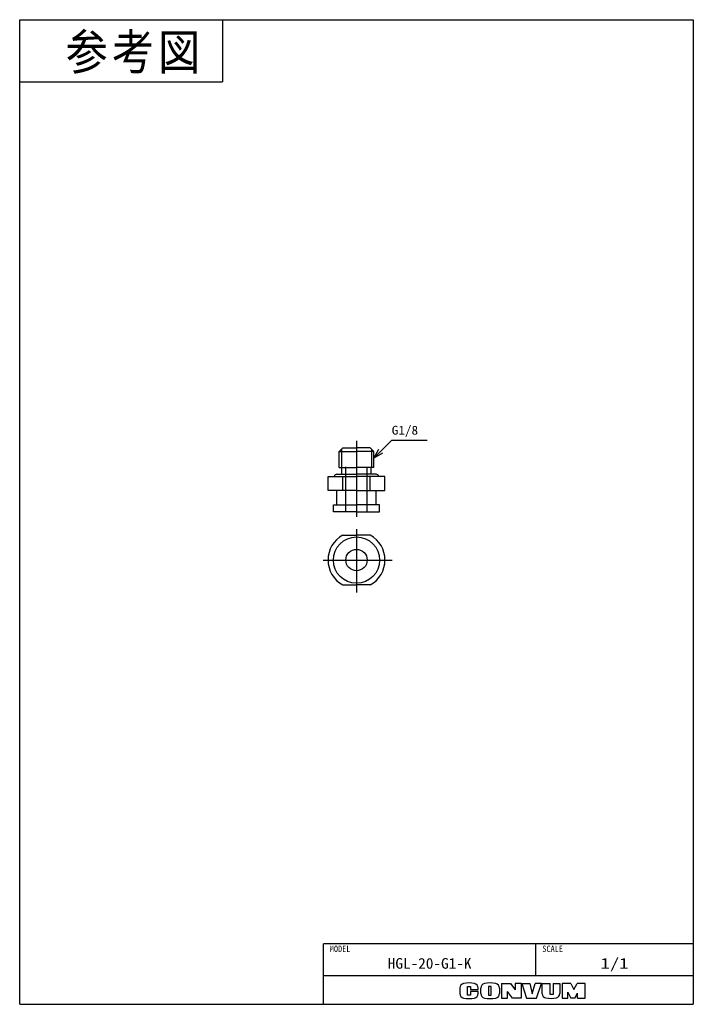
# Model space of a CAD drawing. Extents: x 0 to 189, y 0 to 277.
import ezdxf

# ---------------------------------------------------------------- set-up
doc = ezdxf.new("R2010")
doc.units = 0
doc.linetypes.add('CENTER', pattern=[50.8, 31.75, -6.35, 6.35, -6.35])
doc.linetypes.add('DASHED', pattern=[19.05, 12.7, -6.35])
doc.layers.get('0').update_dxf_attribs({"linetype": 'CONTINUOUS'})
doc.styles.add('MX_NOTE_STANDARD', font='txt.sh', dxfattribs={"bigfont": 'extfont'})
doc.dimstyles.new('MXDIMSTYLE', dxfattribs={"dimtxt": 2.5, "dimasz": 2.5, "dimexe": 1, "dimexo": 1, "dimgap": 1, "dimtad": 1, "dimdsep": 46, "dimtxsty": 'MX_NOTE_STANDARD', "dimblk1": 'OPEN30', "dimblk2": 'OPEN30', "dimsah": 1, "dimcen": 2.5, "dimadec": 0, "dimazin": 0, "dimtfac": 1, "dimtmove": 0, "dimatfit": 3, "dimldrblk": 'OPEN30', "dimfxl": 1, "dimtzin": 0, "dimarcsym": 0})

# ---------------------------------------------------------------- blocks, each defined once
blk = doc.blocks.new('_OPEN30')
at = {"color": 0, "linetype": 'ByBlock', "lineweight": -2}
for p, q in [((-1, 0.267949), (0, 0)), ((0, 0), (-1, -0.267949)), ((0, 0), (-1, 0))]:
    blk.add_line(p, q, dxfattribs=at)

msp = doc.modelspace()

# ---------------------------------------------------------------- linework, layer by layer
at = {"color": 150, "linetype": 'CONTINUOUS'}
for p, q in [((0, 0), (0, 276.624973)), ((0, 276.624973), (189.357336, 276.624973)), ((57, 276.624973), (57, 259.124973)), ((189.357336, 276.624973), (189.357336, 0)), ((0, 259.124973), (57, 259.124973)), ((0, 0), (189.357336, 0))]:
    msp.add_line(p, q, dxfattribs=at)
at = {"color": 7, "linetype": 'CENTER'}
for p, q in [((94.678668, 158.285247), (94.678668, 136.92347)), ((94.678668, 133.491531), (94.678668, 115.68237)), ((85.287456, 124.806931), (104.72902, 124.806931))]:
    msp.add_line(p, q, dxfattribs=at)
at = {"color": 254, "linetype": 'CONTINUOUS'}
for p, q in [((90.814668, 156.312487), (89.814668, 155.312487)), ((89.814668, 155.312487), (94.678668, 155.312487)), ((89.814668, 150.812487), (89.814668, 155.312487)), ((90.814668, 156.312487), (94.678668, 156.312487)), ((98.542668, 156.312487), (94.678668, 156.312487)), ((99.542668, 155.312487), (94.678668, 155.312487)), ((98.542668, 156.312487), (99.542668, 155.312487)), ((99.542668, 150.812487), (99.542668, 155.312487)), ((89.814668, 150.812487), (94.678668, 150.812487)), ((90.528668, 148.912487), (90.528668, 150.812487)), ((99.542668, 150.812487), (94.678668, 150.812487)), ((98.828668, 148.912487), (98.828668, 150.812487)), ((86.678668, 148.312487), (94.678668, 148.312487)), ((86.678668, 144.312487), (86.678668, 148.312487)), ((89.178668, 148.912487), (94.678668, 148.912487)), ((90.805685, 144.312487), (90.805685, 148.312487)), ((100.178668, 148.912487), (94.678668, 148.912487)), ((102.678668, 148.312487), (94.678668, 148.312487)), ((98.551652, 144.312487), (98.551652, 148.312487)), ((102.678668, 144.312487), (102.678668, 148.312487)), ((94.678668, 144.312487), (86.678668, 144.312487)), ((89.178668, 140.312487), (89.178668, 144.312487)), ((94.678668, 144.312487), (102.678668, 144.312487)), ((100.178668, 140.312487), (100.178668, 144.312487)), ((88.178668, 140.312487), (94.678668, 140.312487)), ((88.178668, 138.312487), (88.178668, 140.312487)), ((94.678668, 138.312487), (88.178668, 138.312487)), ((101.178668, 140.312487), (94.678668, 140.312487)), ((94.678668, 138.312487), (101.178668, 138.312487)), ((101.178668, 138.312487), (101.178668, 140.312487)), ((90.805685, 131.806931), (94.678668, 131.806931)), ((98.551652, 131.806931), (94.678668, 131.806931)), ((90.805685, 117.806931), (94.678668, 117.806931)), ((98.551652, 117.806931), (94.678668, 117.806931))]:
    msp.add_line(p, q, dxfattribs=at)
at = {"color": 7, "linetype": 'CONTINUOUS'}
for p, q in [((90.428668, 155.926487), (90.428668, 150.812487)), ((98.928668, 155.926487), (98.928668, 150.812487))]:
    msp.add_line(p, q, dxfattribs=at)
at = {"color": 7, "linetype": 'DASHED'}
for p, q in [((91.678668, 138.312487), (91.678668, 156.312487)), ((97.678668, 138.312487), (97.678668, 156.312487))]:
    msp.add_line(p, q, dxfattribs=at)
at = {"color": 255, "linetype": 'CONTINUOUS'}
for p, q in [((189.357336, 17), (85.357336, 17)), ((85.357336, 0), (85.357336, 17)), ((145.106338, 8), (145.106338, 17)), ((189.357336, 8), (85.357336, 8))]:
    msp.add_line(p, q, dxfattribs=at)
at = {"color": 220, "linetype": 'CONTINUOUS'}
for p, q in [((135.457336, 5.891946), (135.457336, 1.711946)), ((135.457336, 5.891946), (137.957336, 5.891946)), ((137.957336, 5.891946), (139.257336, 4.080613)), ((140.957336, 5.891946), (139.257336, 5.891946)), ((139.257336, 5.891946), (139.257336, 4.080613)), ((140.957336, 5.891946), (140.957336, 1.711946)), ((141.137336, 5.891946), (142.507336, 1.711946)), ((141.137336, 5.891946), (143.387336, 5.891946)), ((143.387336, 5.891946), (144.057336, 2.911946)), ((144.057336, 2.911946), (144.857336, 5.891946)), ((146.657336, 5.891946), (144.857336, 5.891946)), ((145.257336, 1.711946), (146.657336, 5.891946)), ((146.907336, 2.962978), (146.907336, 5.891946)), ((146.907336, 5.891946), (149.157336, 5.891946)), ((149.157336, 2.711946), (149.157336, 5.891946)), ((149.937336, 5.891946), (151.807336, 5.891946)), ((149.937336, 5.891946), (149.937336, 2.711946)), ((151.807336, 5.891946), (151.807336, 3.011886)), ((152.487336, 5.891946), (152.487336, 1.711946)), ((154.957336, 5.891946), (152.487336, 5.891946)), ((154.957336, 5.891946), (155.777336, 4.191946)), ((155.777336, 4.191946), (156.717336, 5.891946)), ((158.957336, 5.891946), (156.717336, 5.891946)), ((158.957336, 1.711946), (158.957336, 5.891946)), ((123.757336, 4.584631), (123.757336, 3.019261)), ((125.907336, 5.041946), (126.757336, 5.041946)), ((125.907336, 2.591946), (125.907336, 5.041946)), ((126.757336, 5.041946), (126.757336, 4.161946)), ((126.757336, 4.161946), (128.857336, 4.161946)), ((128.857336, 3.591946), (126.757336, 3.591946)), ((126.757336, 3.591946), (126.757336, 2.591946)), ((128.857336, 4.161946), (128.857336, 4.584631)), ((128.857336, 3.019261), (128.857336, 3.591946)), ((129.607336, 3.033004), (129.607336, 4.570888)), ((132.557336, 5.041946), (131.807336, 5.041946)), ((131.807336, 5.041946), (131.807336, 2.591946)), ((132.557336, 2.591946), (132.557336, 5.041946)), ((134.837336, 4.570888), (134.837336, 3.033004)), ((138.537336, 1.711946), (137.137336, 3.611946)), ((137.137336, 1.711946), (137.137336, 3.611946)), ((154.047336, 3.366492), (154.957336, 1.711946)), ((154.047336, 1.711946), (154.047336, 3.366492)), ((156.057336, 1.711946), (156.807336, 3.161946)), ((156.807336, 1.711946), (156.807336, 3.161946)), ((126.757336, 2.591946), (125.907336, 2.591946)), ((131.807336, 2.591946), (132.557336, 2.591946)), ((135.457336, 1.711946), (137.137336, 1.711946)), ((140.957336, 1.711946), (138.537336, 1.711946)), ((142.507336, 1.711946), (145.257336, 1.711946)), ((149.937336, 2.711946), (149.157336, 2.711946)), ((152.487336, 1.711946), (154.077336, 1.711946)), ((156.057336, 1.711946), (154.957336, 1.711946)), ((156.807336, 1.711946), (158.957336, 1.711946))]:
    msp.add_line(p, q, dxfattribs=at)
at = {"color": 254, "linetype": 'CONTINUOUS'}
for radius in [6.5, 3]:
    msp.add_circle((94.678668, 124.806931), radius, dxfattribs=at)
for centre, radius, start, end in [((89.178668, 148.162487), 0.75, 90, 168.463041), ((100.178668, 148.162487), 0.75, 11.536959, 90), ((94.678668, 124.806931), 8, 118.955024, 241.044976), ((94.678668, 124.806931), 8, 298.955024, 61.044976)]:
    msp.add_arc(centre, radius, start, end, dxfattribs=at)
at = {"color": 220, "linetype": 'CONTINUOUS'}
for centre, radius, start, end in [((125.057336, 4.584631), 1.3, 101.631293, 180), ((126.307336, -1.488054), 7.5, 78.368707, 101.631293), ((127.557336, 4.584631), 1.3, 0, 78.368707), ((130.907336, 4.570888), 1.3, 102.245257, 180), ((132.222336, -1.488054), 7.5, 77.754743, 102.245257), ((133.537336, 4.570888), 1.3, 0, 77.754743), ((125.057336, 3.019261), 1.3, 180, 258.368707), ((127.557336, 3.019261), 1.3, 281.631293, 0), ((130.907336, 3.033004), 1.3, 180, 257.754743), ((133.537336, 3.033004), 1.3, 282.245257, 0), ((148.107336, 2.962978), 1.2, 180, 259.765703), ((150.607336, 3.011886), 1.2, 282.475783, 0), ((126.307336, 9.091946), 7.5, 258.368707, 281.631293), ((132.222336, 9.091946), 7.5, 257.754743, 282.245257), ((149.235565, 9.211946), 7.55, 259.765703, 282.475783)]:
    msp.add_arc(centre, radius, start, end, dxfattribs=at)

# ---------------------------------------------------------------- texts
at = {"color": 255, "linetype": 'CONTINUOUS', "insert": (12.893496, 272.552331), "char_height": 10, "attachment_point": 1, "line_spacing_factor": 0.72}
msp.add_mtext('\\T1.095445;\\W0.912871;\\A1;参考図', dxfattribs=at)
at = {"color": 7, "linetype": 'CONTINUOUS', "insert": (104.577, 160.979797), "char_height": 2.5, "attachment_point": 4, "line_spacing_factor": 0.72}
msp.add_mtext('\\W1.090909;\\A1;G1/8', dxfattribs=at)
at = {"color": 140, "linetype": 'CONTINUOUS', "attachment_point": 2}
for s, insert, char_height, line_spacing_factor in [('\\W0.944444;\\A1;MODEL', (90.069885, 16.495431), 1.8, 0.6), ('\\W0.944444;\\A1;SCALE', (149.818887, 16.495431), 1.8, 0.6), ('\\W1.047619;\\A1;HGL-20-G1-K', (115.231837, 13), 3, 0.72), ('\\W1.285714;\\A1;1/1', (167.231837, 13), 3, 0.72)]:
    msp.add_mtext(s, dxfattribs=dict(at, insert=insert, char_height=char_height, line_spacing_factor=line_spacing_factor))

# ---------------------------------------------------------------- leaders
at = {"color": 7, "linetype": 'CONTINUOUS'}
msp.add_leader([(99.542668, 153.445466), (104.577, 158.479797), (114.577, 158.479797)], dimstyle='MXDIMSTYLE', override={"dimasz": 2.77}, dxfattribs=at)

doc.saveas('drawing.dxf')
